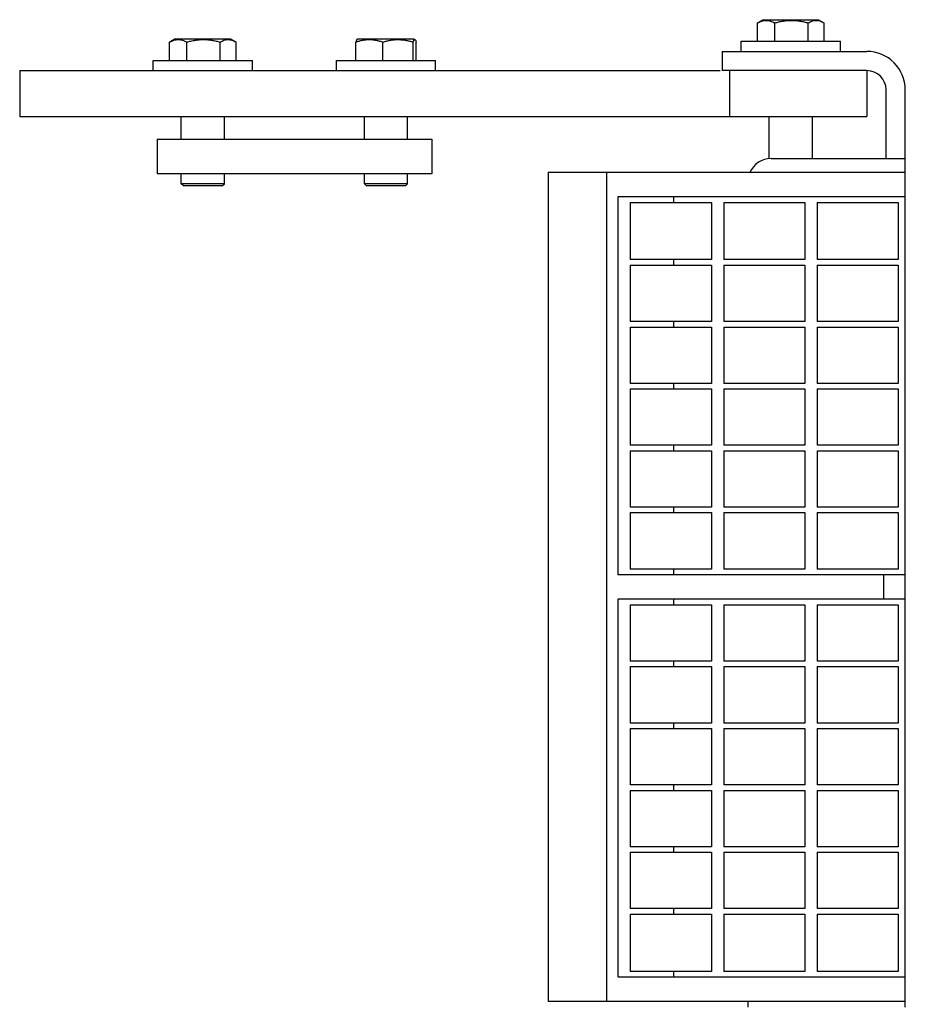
# Model space of a CAD drawing. Header units: inches. Extents: x 0 to 88, y 0 to 68.
# Tile 6 of 7: x 22.5 to 27.3, y 56.4 to 61.7. Entities that reach past the tile are written whole.
import ezdxf

# ---------------------------------------------------------------- set-up
doc = ezdxf.new("R2010")
doc.units = ezdxf.units.IN
doc.header["$LTSCALE"] = 4.84
doc.header["$MEASUREMENT"] = 0
for name, color, linetype in [('518353_WW_518353_16_BL4', 7, 'CONTINUOUS'), ('520309_BL55', 7, 'CONTINUOUS'), ('532387_BL65', 7, 'CONTINUOUS'), ('807_1830_10_1_SOLID1_BL90', 7, 'CONTINUOUS'), ('807_1830_11_1_SOLID1_BL139', 7, 'CONTINUOUS'), ('807_1830_12_1_SOLID1_BL132', 7, 'CONTINUOUS'), ('807_1830_13_1_SOLID1_BL134', 7, 'CONTINUOUS'), ('807_1830_14_1_SOLID1_BL88', 7, 'CONTINUOUS'), ('807_1830_15_1_SOLID1_BL118', 7, 'CONTINUOUS'), ('807_1830_16_1_SOLID1_BL113', 7, 'CONTINUOUS'), ('807_1830_17_1_SOLID1_BL114', 7, 'CONTINUOUS'), ('807_1830_18_1_SOLID1_BL95', 7, 'CONTINUOUS'), ('807_1830_19_1_SOLID1_BL133', 7, 'CONTINUOUS'), ('807_1830_1_1_SOLID1_BL116', 7, 'CONTINUOUS'), ('807_1830_1_SOLID1_BL131', 7, 'CONTINUOUS'), ('807_1830_20_1_SOLID1_BL129', 7, 'CONTINUOUS'), ('807_1830_21_1_SOLID1_BL86', 7, 'CONTINUOUS'), ('807_1830_22_1_SOLID1_BL82', 7, 'CONTINUOUS'), ('807_1830_23_1_SOLID1_BL115', 7, 'CONTINUOUS'), ('807_1830_24_1_SOLID1_BL111', 7, 'CONTINUOUS'), ('807_1830_25_1_SOLID1_BL89', 7, 'CONTINUOUS'), ('807_1830_26_1_SOLID1_BL112', 7, 'CONTINUOUS'), ('807_1830_27_1_SOLID1_BL97', 7, 'CONTINUOUS'), ('807_1830_28_1_SOLID1_BL93', 7, 'CONTINUOUS'), ('807_1830_29_1_SOLID1_BL128', 7, 'CONTINUOUS'), ('807_1830_2_1_SOLID1_BL117', 7, 'CONTINUOUS'), ('807_1830_30_1_SOLID1_BL138', 7, 'CONTINUOUS'), ('807_1830_31_1_SOLID1_BL91', 7, 'CONTINUOUS'), ('807_1830_32_1_SOLID1_BL119', 7, 'CONTINUOUS'), ('807_1830_33_1_SOLID1_BL109', 7, 'CONTINUOUS'), ('807_1830_34_1_SOLID1_BL137', 7, 'CONTINUOUS'), ('807_1830_35_1_SOLID1_BL135', 7, 'CONTINUOUS'), ('807_1830_36_1_SOLID1_BL120', 7, 'CONTINUOUS'), ('807_1830_3_1_SOLID1_BL96', 7, 'CONTINUOUS'), ('807_1830_4_1_SOLID1_BL130', 7, 'CONTINUOUS'), ('807_1830_5_1_SOLID1_BL136', 7, 'CONTINUOUS'), ('807_1830_6_1_SOLID1_BL110', 7, 'CONTINUOUS'), ('807_1830_7_1_SOLID1_BL87', 7, 'CONTINUOUS'), ('807_1830_8_1_SOLID1_BL92', 7, 'CONTINUOUS'), ('807_1830_9_1_SOLID1_BL94', 7, 'CONTINUOUS'), ('960616MSSF_BL10', 7, 'CONTINUOUS'), ('960616MSSF_BL17', 7, 'CONTINUOUS'), ('960616MSSF_BL9', 7, 'CONTINUOUS')]:
    doc.layers.add(name, color=color, linetype=linetype)

# ---------------------------------------------------------------- blocks, each defined once
blk = doc.blocks.new('518353_WW_518353_16_BL4', base_point=(46.0836, 43.4853))
at = {"layer": '518353_WW_518353_16_BL4', "color": 7, "linetype": 'CONTINUOUS'}
for p, q in [((26.3232, 61.5662), (26.3232, 61.4612)), ((26.3232, 61.5662), (27.1132, 61.5662)), ((27.1132, 61.4612), (26.3232, 61.4612)), ((27.2182, 60.9812), (27.2182, 61.3562)), ((27.3232, 60.9062), (27.3232, 61.3562)), ((26.5902, 60.9812), (27.3232, 60.9812)), ((26.4652, 56.3462), (26.4652, 56.3762)), ((27.3232, 56.3462), (27.3232, 56.3762))]:
    blk.add_line(p, q, dxfattribs=at)
for centre, radius, start, end in [((27.1132, 61.3562), 0.21, 0, 90), ((27.1132, 61.3562), 0.105, 0, 90), ((26.5902, 60.8562), 0.125, 90, 156.8737)]:
    blk.add_arc(centre, radius, start, end, dxfattribs=at)
blk = doc.blocks.new('960616MSSF_BL9', base_point=(23.4877, 61.2329))
at = {"layer": '960616MSSF_BL9', "color": 7, "linetype": 'CONTINUOUS'}
for p, q in [((23.3059, 61.5163), (23.3059, 61.6168)), ((23.3363, 61.6344), (23.3079, 61.618)), ((23.3363, 61.6344), (23.6391, 61.6344)), ((23.4004, 61.5163), (23.4004, 61.6168)), ((23.5822, 61.5163), (23.5822, 61.6168)), ((23.6391, 61.6344), (23.6675, 61.618)), ((23.6674, 61.6181), (23.6695, 61.6168)), ((23.6695, 61.5163), (23.6695, 61.6168)), ((23.217, 61.4612), (23.217, 61.5163)), ((23.217, 61.5163), (23.7584, 61.5163)), ((23.7584, 61.4612), (23.7584, 61.5163)), ((23.3696, 61.0862), (23.3696, 61.2112)), ((23.6058, 61.0862), (23.6058, 61.2112)), ((23.3696, 60.8431), (23.3696, 60.8982)), ((23.6058, 60.8431), (23.6058, 60.8982)), ((23.3814, 60.8313), (23.3696, 60.8431)), ((23.6058, 60.8431), (23.3696, 60.8431)), ((23.594, 60.8313), (23.3814, 60.8313)), ((23.594, 60.8313), (23.6058, 60.8431))]:
    blk.add_line(p, q, dxfattribs=at)
for points, knots in [([(23.3059, 61.6168), (23.3097, 61.619), (23.3173, 61.6228), (23.3291, 61.6273), (23.3411, 61.6302), (23.3532, 61.6312), (23.3653, 61.6302), (23.3772, 61.6273), (23.389, 61.6228), (23.3966, 61.619), (23.4004, 61.6168)], [0, 0, 0, 0, 0.130291, 0.256586, 0.379356, 0.500005, 0.620657, 0.74343, 0.869718, 1, 1, 1, 1]), ([(23.4004, 61.6168), (23.4078, 61.619), (23.4227, 61.6229), (23.4453, 61.6274), (23.4682, 61.6303), (23.4913, 61.6312), (23.5144, 61.6303), (23.5373, 61.6274), (23.5599, 61.6229), (23.5748, 61.619), (23.5822, 61.6168)], [0, 0, 0, 0, 0.125001, 0.250001, 0.375001, 0.5, 0.624999, 0.749999, 0.874999, 1, 1, 1, 1]), ([(23.5822, 61.6168), (23.5856, 61.6189), (23.5924, 61.6227), (23.603, 61.6271), (23.6138, 61.6301), (23.6247, 61.6312), (23.6356, 61.6305), (23.6465, 61.6279), (23.6571, 61.6237), (23.6639, 61.6201), (23.6674, 61.6181)], [0, 0, 0, 0, 0.131692, 0.258667, 0.381401, 0.501454, 0.621227, 0.743254, 0.869289, 1, 1, 1, 1])]:
    blk.add_open_spline(points, degree=3, knots=knots, dxfattribs=at)
blk = doc.blocks.new('960616MSSF_BL10', base_point=(45.0646, 42.7631))
at = {"layer": '960616MSSF_BL10', "color": 7, "linetype": 'CONTINUOUS'}
for p, q in [((24.3224, 61.5163), (24.3224, 61.6168)), ((24.3363, 61.6344), (24.3291, 61.6303)), ((24.3363, 61.6344), (24.6391, 61.6344)), ((24.4706, 61.5163), (24.4706, 61.6168)), ((24.6359, 61.5163), (24.6359, 61.6168)), ((24.6391, 61.6344), (24.6463, 61.6303)), ((24.653, 61.5163), (24.653, 61.6168)), ((24.217, 61.4612), (24.217, 61.5163)), ((24.217, 61.5163), (24.7584, 61.5163)), ((24.7584, 61.4612), (24.7584, 61.5163)), ((24.3696, 61.0862), (24.3696, 61.2112)), ((24.6058, 61.0862), (24.6058, 61.2112)), ((24.3696, 60.8431), (24.3696, 60.8982)), ((24.6058, 60.8431), (24.6058, 60.8982)), ((24.3814, 60.8313), (24.3696, 60.8431)), ((24.6058, 60.8431), (24.3696, 60.8431)), ((24.594, 60.8313), (24.3814, 60.8313)), ((24.594, 60.8313), (24.6058, 60.8431))]:
    blk.add_line(p, q, dxfattribs=at)
for points, knots in [([(24.3224, 61.6168), (24.3284, 61.619), (24.3405, 61.6229), (24.3589, 61.6274), (24.3776, 61.6303), (24.3965, 61.6312), (24.4153, 61.6302), (24.434, 61.6274), (24.4525, 61.6229), (24.4646, 61.619), (24.4706, 61.6168)], [0, 0, 0, 0, 0.126059, 0.251308, 0.375861, 0.500001, 0.624142, 0.748695, 0.873943, 1, 1, 1, 1]), ([(24.3295, 61.6305), (24.3292, 61.6303), (24.3285, 61.6298), (24.3276, 61.6287), (24.3267, 61.6274), (24.3259, 61.6258), (24.325, 61.6239), (24.3237, 61.6209), (24.3229, 61.6185), (24.3224, 61.6168)], [0, 0, 0, 0, 0.073086, 0.160252, 0.262916, 0.381383, 0.515221, 0.663596, 1, 1, 1, 1]), ([(24.4706, 61.6168), (24.4773, 61.619), (24.4908, 61.6229), (24.5114, 61.6274), (24.5323, 61.6303), (24.5533, 61.6312), (24.5743, 61.6302), (24.5951, 61.6274), (24.6157, 61.6229), (24.6292, 61.619), (24.6359, 61.6168)], [0, 0, 0, 0, 0.125444, 0.250548, 0.37536, 0.5, 0.62464, 0.749452, 0.874556, 1, 1, 1, 1]), ([(24.6359, 61.6168), (24.6363, 61.618), (24.6371, 61.6203), (24.6383, 61.6234), (24.6395, 61.626), (24.6406, 61.6279), (24.6415, 61.629), (24.6421, 61.6297), (24.6427, 61.6303), (24.6433, 61.6307), (24.644, 61.6309), (24.6446, 61.6309), (24.6453, 61.6308), (24.6457, 61.6306), (24.6459, 61.6305)], [0, 0, 0, 0, 0.200703, 0.380527, 0.537187, 0.668759, 0.724975, 0.774992, 0.819242, 0.858555, 0.89427, 0.928265, 0.962799, 1, 1, 1, 1]), ([(24.6459, 61.6305), (24.6462, 61.6303), (24.6469, 61.6298), (24.6478, 61.6287), (24.6487, 61.6274), (24.6496, 61.6258), (24.6504, 61.6239), (24.6517, 61.6209), (24.6525, 61.6185), (24.653, 61.6168)], [0, 0, 0, 0, 0.073086, 0.160252, 0.262916, 0.381383, 0.515221, 0.663596, 1, 1, 1, 1])]:
    blk.add_open_spline(points, degree=3, knots=knots, dxfattribs=at)
blk = doc.blocks.new('960616MSSF_BL17', base_point=(46.2223, 44.0031))
at = {"layer": '960616MSSF_BL17', "color": 7, "linetype": 'CONTINUOUS'}
for p, q in [((26.5164, 61.6213), (26.5164, 61.7218)), ((26.5468, 61.7394), (26.5184, 61.723)), ((26.5468, 61.7394), (26.8496, 61.7394)), ((26.6109, 61.6213), (26.6109, 61.7218)), ((26.7927, 61.6213), (26.7927, 61.7218)), ((26.8496, 61.7394), (26.878, 61.723)), ((26.8779, 61.7231), (26.88, 61.7218)), ((26.88, 61.6213), (26.88, 61.7218)), ((26.4275, 61.5662), (26.4275, 61.6213)), ((26.4275, 61.6213), (26.9689, 61.6213)), ((26.9689, 61.5662), (26.9689, 61.6213)), ((26.5801, 60.9804), (26.5801, 61.2112)), ((26.8163, 60.9812), (26.8163, 61.2112))]:
    blk.add_line(p, q, dxfattribs=at)
for points, knots in [([(26.5164, 61.7218), (26.5202, 61.724), (26.5278, 61.7278), (26.5396, 61.7323), (26.5516, 61.7352), (26.5637, 61.7362), (26.5758, 61.7352), (26.5877, 61.7323), (26.5995, 61.7278), (26.6071, 61.724), (26.6109, 61.7218)], [0, 0, 0, 0, 0.130291, 0.256586, 0.379356, 0.500005, 0.620657, 0.74343, 0.869718, 1, 1, 1, 1]), ([(26.6109, 61.7218), (26.6183, 61.724), (26.6332, 61.7279), (26.6558, 61.7324), (26.6787, 61.7353), (26.7018, 61.7362), (26.7249, 61.7353), (26.7478, 61.7324), (26.7704, 61.7279), (26.7853, 61.724), (26.7927, 61.7218)], [0, 0, 0, 0, 0.125001, 0.250001, 0.375001, 0.5, 0.624999, 0.749999, 0.874999, 1, 1, 1, 1]), ([(26.7927, 61.7218), (26.7961, 61.7239), (26.8029, 61.7277), (26.8135, 61.7321), (26.8243, 61.7351), (26.8352, 61.7362), (26.8461, 61.7355), (26.857, 61.7329), (26.8676, 61.7287), (26.8744, 61.7251), (26.8779, 61.7231)], [0, 0, 0, 0, 0.131692, 0.258667, 0.381401, 0.501454, 0.621227, 0.743254, 0.869289, 1, 1, 1, 1])]:
    blk.add_open_spline(points, degree=3, knots=knots, dxfattribs=at)
blk = doc.blocks.new('520309_BL55', base_point=(44.1133, 42.6243))
at = {"layer": '520309_BL55', "color": 7, "linetype": 'CONTINUOUS'}
for p, q in [((22.4877, 61.4612), (22.4877, 61.2112)), ((22.4877, 61.4612), (26.312, 61.4612)), ((26.3627, 61.4612), (26.3627, 61.2112)), ((27.1127, 61.4612), (27.1127, 61.2112)), ((22.4877, 61.2112), (27.1127, 61.2112))]:
    blk.add_line(p, q, dxfattribs=at)
blk = doc.blocks.new('532387_BL65', base_point=(44.3008, 42.4993))
at = {"layer": '532387_BL65', "color": 7, "linetype": 'CONTINUOUS'}
for p, q in [((23.2377, 61.0862), (23.2377, 60.8982)), ((23.2377, 61.0862), (24.7377, 61.0862)), ((24.7377, 61.0862), (24.7377, 60.8982)), ((24.7377, 60.8982), (23.2377, 60.8982))]:
    blk.add_line(p, q, dxfattribs=at)
blk = doc.blocks.new('807_1830_22_1_SOLID1_BL82', base_point=(45.2786, 44.2093))
at = {"layer": '807_1830_22_1_SOLID1_BL82', "color": 7, "linetype": 'CONTINUOUS'}
for p, q in [((25.3732, 60.9062), (25.3732, 56.3762)), ((25.3732, 60.9062), (27.3232, 60.9062)), ((25.6932, 56.3762), (25.6932, 60.9062)), ((27.3232, 56.3762), (27.3232, 60.9062)), ((25.7532, 60.7712), (25.7532, 58.7087)), ((27.3232, 60.7712), (25.7532, 60.7712)), ((26.0586, 60.7412), (26.0586, 60.7712)), ((26.0586, 60.3987), (26.0586, 60.4287)), ((26.0586, 60.0607), (26.0586, 60.0907)), ((26.0586, 59.7227), (26.0586, 59.7527)), ((26.0586, 59.3847), (26.0586, 59.4147)), ((26.0586, 59.0467), (26.0586, 59.0767)), ((26.0586, 58.7087), (26.0586, 58.7387)), ((25.7532, 58.7087), (27.3232, 58.7087)), ((27.2034, 58.7087), (27.2034, 58.5737)), ((25.7532, 58.5737), (25.7532, 56.5112)), ((27.3232, 58.5737), (25.7532, 58.5737)), ((26.0586, 58.5437), (26.0586, 58.5737)), ((26.0586, 58.2057), (26.0586, 58.2357)), ((26.0586, 57.8677), (26.0586, 57.8977)), ((26.0586, 57.5297), (26.0586, 57.5597)), ((26.0586, 57.1917), (26.0586, 57.2217)), ((26.0586, 56.8537), (26.0586, 56.8837)), ((26.0586, 56.5112), (26.0586, 56.5412)), ((25.7532, 56.5112), (27.3232, 56.5112)), ((27.3232, 56.3762), (25.3732, 56.3762))]:
    blk.add_line(p, q, dxfattribs=at)
blk = doc.blocks.new('807_1830_21_1_SOLID1_BL86', base_point=(26.0432, 60.585))
at = {"layer": '807_1830_21_1_SOLID1_BL86', "color": 7, "linetype": 'CONTINUOUS'}
for p, q in [((25.8217, 60.7412), (25.8217, 60.4287)), ((25.8217, 60.7412), (26.2647, 60.7412)), ((26.2647, 60.7412), (26.2647, 60.4287)), ((26.2647, 60.4287), (25.8217, 60.4287))]:
    blk.add_line(p, q, dxfattribs=at)
blk = doc.blocks.new('807_1830_7_1_SOLID1_BL87', base_point=(26.0432, 60.2447))
at = {"layer": '807_1830_7_1_SOLID1_BL87', "color": 7, "linetype": 'CONTINUOUS'}
for p, q in [((25.8217, 60.3987), (25.8217, 60.0907)), ((25.8217, 60.3987), (26.2647, 60.3987)), ((26.2647, 60.3987), (26.2647, 60.0907)), ((26.2647, 60.0907), (25.8217, 60.0907))]:
    blk.add_line(p, q, dxfattribs=at)
blk = doc.blocks.new('807_1830_14_1_SOLID1_BL88', base_point=(26.0432, 59.9067))
at = {"layer": '807_1830_14_1_SOLID1_BL88', "color": 7, "linetype": 'CONTINUOUS'}
for p, q in [((25.8217, 60.0607), (25.8217, 59.7527)), ((25.8217, 60.0607), (26.2647, 60.0607)), ((26.2647, 60.0607), (26.2647, 59.7527)), ((26.2647, 59.7527), (25.8217, 59.7527))]:
    blk.add_line(p, q, dxfattribs=at)
blk = doc.blocks.new('807_1830_25_1_SOLID1_BL89', base_point=(26.0432, 59.5687))
at = {"layer": '807_1830_25_1_SOLID1_BL89', "color": 7, "linetype": 'CONTINUOUS'}
for p, q in [((25.8217, 59.7227), (25.8217, 59.4147)), ((25.8217, 59.7227), (26.2647, 59.7227)), ((26.2647, 59.7227), (26.2647, 59.4147)), ((26.2647, 59.4147), (25.8217, 59.4147))]:
    blk.add_line(p, q, dxfattribs=at)
blk = doc.blocks.new('807_1830_10_1_SOLID1_BL90', base_point=(26.0432, 59.2307))
at = {"layer": '807_1830_10_1_SOLID1_BL90', "color": 7, "linetype": 'CONTINUOUS'}
for p, q in [((25.8217, 59.3847), (25.8217, 59.0767)), ((25.8217, 59.3847), (26.2647, 59.3847)), ((26.2647, 59.3847), (26.2647, 59.0767)), ((26.2647, 59.0767), (25.8217, 59.0767))]:
    blk.add_line(p, q, dxfattribs=at)
blk = doc.blocks.new('807_1830_31_1_SOLID1_BL91', base_point=(26.0432, 58.8927))
at = {"layer": '807_1830_31_1_SOLID1_BL91', "color": 7, "linetype": 'CONTINUOUS'}
for p, q in [((25.8217, 59.0467), (25.8217, 58.7387)), ((25.8217, 59.0467), (26.2647, 59.0467)), ((26.2647, 59.0467), (26.2647, 58.7387)), ((26.2647, 58.7387), (25.8217, 58.7387))]:
    blk.add_line(p, q, dxfattribs=at)
blk = doc.blocks.new('807_1830_8_1_SOLID1_BL92', base_point=(26.0432, 58.3897))
at = {"layer": '807_1830_8_1_SOLID1_BL92', "color": 7, "linetype": 'CONTINUOUS'}
for p, q in [((25.8217, 58.5437), (25.8217, 58.2357)), ((25.8217, 58.5437), (26.2647, 58.5437)), ((26.2647, 58.5437), (26.2647, 58.2357)), ((26.2647, 58.2357), (25.8217, 58.2357))]:
    blk.add_line(p, q, dxfattribs=at)
blk = doc.blocks.new('807_1830_28_1_SOLID1_BL93', base_point=(26.0432, 58.0517))
at = {"layer": '807_1830_28_1_SOLID1_BL93', "color": 7, "linetype": 'CONTINUOUS'}
for p, q in [((25.8217, 58.2057), (25.8217, 57.8977)), ((25.8217, 58.2057), (26.2647, 58.2057)), ((26.2647, 58.2057), (26.2647, 57.8977)), ((26.2647, 57.8977), (25.8217, 57.8977))]:
    blk.add_line(p, q, dxfattribs=at)
blk = doc.blocks.new('807_1830_9_1_SOLID1_BL94', base_point=(26.0432, 57.7137))
at = {"layer": '807_1830_9_1_SOLID1_BL94', "color": 7, "linetype": 'CONTINUOUS'}
for p, q in [((25.8217, 57.8677), (25.8217, 57.5597)), ((25.8217, 57.8677), (26.2647, 57.8677)), ((26.2647, 57.8677), (26.2647, 57.5597)), ((26.2647, 57.5597), (25.8217, 57.5597))]:
    blk.add_line(p, q, dxfattribs=at)
blk = doc.blocks.new('807_1830_18_1_SOLID1_BL95', base_point=(26.0432, 57.3757))
at = {"layer": '807_1830_18_1_SOLID1_BL95', "color": 7, "linetype": 'CONTINUOUS'}
for p, q in [((25.8217, 57.5297), (25.8217, 57.2217)), ((25.8217, 57.5297), (26.2647, 57.5297)), ((26.2647, 57.5297), (26.2647, 57.2217)), ((26.2647, 57.2217), (25.8217, 57.2217))]:
    blk.add_line(p, q, dxfattribs=at)
blk = doc.blocks.new('807_1830_3_1_SOLID1_BL96', base_point=(26.0432, 57.0377))
at = {"layer": '807_1830_3_1_SOLID1_BL96', "color": 7, "linetype": 'CONTINUOUS'}
for p, q in [((25.8217, 57.1917), (25.8217, 56.8837)), ((25.8217, 57.1917), (26.2647, 57.1917)), ((26.2647, 57.1917), (26.2647, 56.8837)), ((26.2647, 56.8837), (25.8217, 56.8837))]:
    blk.add_line(p, q, dxfattribs=at)
blk = doc.blocks.new('807_1830_27_1_SOLID1_BL97', base_point=(26.0432, 56.6975))
at = {"layer": '807_1830_27_1_SOLID1_BL97', "color": 7, "linetype": 'CONTINUOUS'}
for p, q in [((25.8217, 56.8537), (25.8217, 56.5412)), ((25.8217, 56.8537), (26.2647, 56.8537)), ((26.2647, 56.8537), (26.2647, 56.5412)), ((26.2647, 56.5412), (25.8217, 56.5412))]:
    blk.add_line(p, q, dxfattribs=at)
blk = doc.blocks.new('807_1830_33_1_SOLID1_BL109', base_point=(26.5532, 60.585))
at = {"layer": '807_1830_33_1_SOLID1_BL109', "color": 7, "linetype": 'CONTINUOUS'}
for p, q in [((26.3317, 60.7412), (26.3317, 60.4287)), ((26.3317, 60.7412), (26.7747, 60.7412)), ((26.7747, 60.7412), (26.7747, 60.4287)), ((26.7747, 60.4287), (26.3317, 60.4287))]:
    blk.add_line(p, q, dxfattribs=at)
blk = doc.blocks.new('807_1830_6_1_SOLID1_BL110', base_point=(26.5532, 60.2447))
at = {"layer": '807_1830_6_1_SOLID1_BL110', "color": 7, "linetype": 'CONTINUOUS'}
for p, q in [((26.3317, 60.3987), (26.3317, 60.0907)), ((26.3317, 60.3987), (26.7747, 60.3987)), ((26.7747, 60.3987), (26.7747, 60.0907)), ((26.7747, 60.0907), (26.3317, 60.0907))]:
    blk.add_line(p, q, dxfattribs=at)
blk = doc.blocks.new('807_1830_24_1_SOLID1_BL111', base_point=(26.5532, 59.9067))
at = {"layer": '807_1830_24_1_SOLID1_BL111', "color": 7, "linetype": 'CONTINUOUS'}
for p, q in [((26.3317, 60.0607), (26.3317, 59.7527)), ((26.3317, 60.0607), (26.7747, 60.0607)), ((26.7747, 60.0607), (26.7747, 59.7527)), ((26.7747, 59.7527), (26.3317, 59.7527))]:
    blk.add_line(p, q, dxfattribs=at)
blk = doc.blocks.new('807_1830_26_1_SOLID1_BL112', base_point=(26.5532, 59.5687))
at = {"layer": '807_1830_26_1_SOLID1_BL112', "color": 7, "linetype": 'CONTINUOUS'}
for p, q in [((26.3317, 59.7227), (26.3317, 59.4147)), ((26.3317, 59.7227), (26.7747, 59.7227)), ((26.7747, 59.7227), (26.7747, 59.4147)), ((26.7747, 59.4147), (26.3317, 59.4147))]:
    blk.add_line(p, q, dxfattribs=at)
blk = doc.blocks.new('807_1830_16_1_SOLID1_BL113', base_point=(26.5532, 59.2307))
at = {"layer": '807_1830_16_1_SOLID1_BL113', "color": 7, "linetype": 'CONTINUOUS'}
for p, q in [((26.3317, 59.3847), (26.3317, 59.0767)), ((26.3317, 59.3847), (26.7747, 59.3847)), ((26.7747, 59.3847), (26.7747, 59.0767)), ((26.7747, 59.0767), (26.3317, 59.0767))]:
    blk.add_line(p, q, dxfattribs=at)
blk = doc.blocks.new('807_1830_17_1_SOLID1_BL114', base_point=(26.5532, 58.8927))
at = {"layer": '807_1830_17_1_SOLID1_BL114', "color": 7, "linetype": 'CONTINUOUS'}
for p, q in [((26.3317, 59.0467), (26.3317, 58.7387)), ((26.3317, 59.0467), (26.7747, 59.0467)), ((26.7747, 59.0467), (26.7747, 58.7387)), ((26.7747, 58.7387), (26.3317, 58.7387))]:
    blk.add_line(p, q, dxfattribs=at)
blk = doc.blocks.new('807_1830_23_1_SOLID1_BL115', base_point=(26.5532, 58.3897))
at = {"layer": '807_1830_23_1_SOLID1_BL115', "color": 7, "linetype": 'CONTINUOUS'}
for p, q in [((26.3317, 58.5437), (26.3317, 58.2357)), ((26.3317, 58.5437), (26.7747, 58.5437)), ((26.7747, 58.5437), (26.7747, 58.2357)), ((26.7747, 58.2357), (26.3317, 58.2357))]:
    blk.add_line(p, q, dxfattribs=at)
blk = doc.blocks.new('807_1830_1_1_SOLID1_BL116', base_point=(26.5532, 58.0517))
at = {"layer": '807_1830_1_1_SOLID1_BL116', "color": 7, "linetype": 'CONTINUOUS'}
for p, q in [((26.3317, 58.2057), (26.3317, 57.8977)), ((26.3317, 58.2057), (26.7747, 58.2057)), ((26.7747, 58.2057), (26.7747, 57.8977)), ((26.7747, 57.8977), (26.3317, 57.8977))]:
    blk.add_line(p, q, dxfattribs=at)
blk = doc.blocks.new('807_1830_2_1_SOLID1_BL117', base_point=(26.5532, 57.7137))
at = {"layer": '807_1830_2_1_SOLID1_BL117', "color": 7, "linetype": 'CONTINUOUS'}
for p, q in [((26.3317, 57.8677), (26.3317, 57.5597)), ((26.3317, 57.8677), (26.7747, 57.8677)), ((26.7747, 57.8677), (26.7747, 57.5597)), ((26.7747, 57.5597), (26.3317, 57.5597))]:
    blk.add_line(p, q, dxfattribs=at)
blk = doc.blocks.new('807_1830_15_1_SOLID1_BL118', base_point=(26.5532, 57.3757))
at = {"layer": '807_1830_15_1_SOLID1_BL118', "color": 7, "linetype": 'CONTINUOUS'}
for p, q in [((26.3317, 57.5297), (26.3317, 57.2217)), ((26.3317, 57.5297), (26.7747, 57.5297)), ((26.7747, 57.5297), (26.7747, 57.2217)), ((26.7747, 57.2217), (26.3317, 57.2217))]:
    blk.add_line(p, q, dxfattribs=at)
blk = doc.blocks.new('807_1830_32_1_SOLID1_BL119', base_point=(26.5532, 57.0377))
at = {"layer": '807_1830_32_1_SOLID1_BL119', "color": 7, "linetype": 'CONTINUOUS'}
for p, q in [((26.3317, 57.1917), (26.3317, 56.8837)), ((26.3317, 57.1917), (26.7747, 57.1917)), ((26.7747, 57.1917), (26.7747, 56.8837)), ((26.7747, 56.8837), (26.3317, 56.8837))]:
    blk.add_line(p, q, dxfattribs=at)
blk = doc.blocks.new('807_1830_36_1_SOLID1_BL120', base_point=(26.5532, 56.6975))
at = {"layer": '807_1830_36_1_SOLID1_BL120', "color": 7, "linetype": 'CONTINUOUS'}
for p, q in [((26.3317, 56.8537), (26.3317, 56.5412)), ((26.3317, 56.8537), (26.7747, 56.8537)), ((26.7747, 56.8537), (26.7747, 56.5412)), ((26.7747, 56.5412), (26.3317, 56.5412))]:
    blk.add_line(p, q, dxfattribs=at)
blk = doc.blocks.new('807_1830_29_1_SOLID1_BL128', base_point=(45.9303, 44.3003))
at = {"layer": '807_1830_29_1_SOLID1_BL128', "color": 7, "linetype": 'CONTINUOUS'}
for p, q in [((26.8417, 60.7412), (26.8417, 60.4287)), ((26.8417, 60.7412), (27.2847, 60.7412)), ((27.2847, 60.7412), (27.2847, 60.4287)), ((27.2847, 60.4287), (26.8417, 60.4287))]:
    blk.add_line(p, q, dxfattribs=at)
blk = doc.blocks.new('807_1830_20_1_SOLID1_BL129', base_point=(45.7591, 44.1291))
at = {"layer": '807_1830_20_1_SOLID1_BL129', "color": 7, "linetype": 'CONTINUOUS'}
for p, q in [((26.8417, 60.3987), (26.8417, 60.0907)), ((26.8417, 60.3987), (27.2847, 60.3987)), ((27.2847, 60.3987), (27.2847, 60.0907)), ((27.2847, 60.0907), (26.8417, 60.0907))]:
    blk.add_line(p, q, dxfattribs=at)
blk = doc.blocks.new('807_1830_4_1_SOLID1_BL130', base_point=(45.5901, 43.9601))
at = {"layer": '807_1830_4_1_SOLID1_BL130', "color": 7, "linetype": 'CONTINUOUS'}
for p, q in [((26.8417, 60.0607), (26.8417, 59.7527)), ((26.8417, 60.0607), (27.2847, 60.0607)), ((27.2847, 60.0607), (27.2847, 59.7527)), ((27.2847, 59.7527), (26.8417, 59.7527))]:
    blk.add_line(p, q, dxfattribs=at)
blk = doc.blocks.new('807_1830_1_SOLID1_BL131', base_point=(45.4211, 43.7911))
at = {"layer": '807_1830_1_SOLID1_BL131', "color": 7, "linetype": 'CONTINUOUS'}
for p, q in [((26.8417, 59.7227), (26.8417, 59.4147)), ((26.8417, 59.7227), (27.2847, 59.7227)), ((27.2847, 59.7227), (27.2847, 59.4147)), ((27.2847, 59.4147), (26.8417, 59.4147))]:
    blk.add_line(p, q, dxfattribs=at)
blk = doc.blocks.new('807_1830_12_1_SOLID1_BL132', base_point=(45.2521, 43.6221))
at = {"layer": '807_1830_12_1_SOLID1_BL132', "color": 7, "linetype": 'CONTINUOUS'}
for p, q in [((26.8417, 59.3847), (26.8417, 59.0767)), ((26.8417, 59.3847), (27.2847, 59.3847)), ((27.2847, 59.3847), (27.2847, 59.0767)), ((27.2847, 59.0767), (26.8417, 59.0767))]:
    blk.add_line(p, q, dxfattribs=at)
blk = doc.blocks.new('807_1830_19_1_SOLID1_BL133', base_point=(45.0831, 43.4531))
at = {"layer": '807_1830_19_1_SOLID1_BL133', "color": 7, "linetype": 'CONTINUOUS'}
for p, q in [((26.8417, 59.0467), (26.8417, 58.7387)), ((26.8417, 59.0467), (27.2847, 59.0467)), ((27.2847, 59.0467), (27.2847, 58.7387)), ((27.2847, 58.7387), (26.8417, 58.7387))]:
    blk.add_line(p, q, dxfattribs=at)
blk = doc.blocks.new('807_1830_13_1_SOLID1_BL134', base_point=(44.8316, 43.2016))
at = {"layer": '807_1830_13_1_SOLID1_BL134', "color": 7, "linetype": 'CONTINUOUS'}
for p, q in [((26.8417, 58.5437), (26.8417, 58.2357)), ((26.8417, 58.5437), (27.2847, 58.5437)), ((27.2847, 58.5437), (27.2847, 58.2357)), ((27.2847, 58.2357), (26.8417, 58.2357))]:
    blk.add_line(p, q, dxfattribs=at)
blk = doc.blocks.new('807_1830_35_1_SOLID1_BL135', base_point=(44.6626, 43.0326))
at = {"layer": '807_1830_35_1_SOLID1_BL135', "color": 7, "linetype": 'CONTINUOUS'}
for p, q in [((26.8417, 58.2057), (26.8417, 57.8977)), ((26.8417, 58.2057), (27.2847, 58.2057)), ((27.2847, 58.2057), (27.2847, 57.8977)), ((27.2847, 57.8977), (26.8417, 57.8977))]:
    blk.add_line(p, q, dxfattribs=at)
blk = doc.blocks.new('807_1830_5_1_SOLID1_BL136', base_point=(44.4936, 42.8636))
at = {"layer": '807_1830_5_1_SOLID1_BL136', "color": 7, "linetype": 'CONTINUOUS'}
for p, q in [((26.8417, 57.8677), (26.8417, 57.5597)), ((26.8417, 57.8677), (27.2847, 57.8677)), ((27.2847, 57.8677), (27.2847, 57.5597)), ((27.2847, 57.5597), (26.8417, 57.5597))]:
    blk.add_line(p, q, dxfattribs=at)
blk = doc.blocks.new('807_1830_34_1_SOLID1_BL137', base_point=(44.3246, 42.6946))
at = {"layer": '807_1830_34_1_SOLID1_BL137', "color": 7, "linetype": 'CONTINUOUS'}
for p, q in [((26.8417, 57.5297), (26.8417, 57.2217)), ((26.8417, 57.5297), (27.2847, 57.5297)), ((27.2847, 57.5297), (27.2847, 57.2217)), ((27.2847, 57.2217), (26.8417, 57.2217))]:
    blk.add_line(p, q, dxfattribs=at)
blk = doc.blocks.new('807_1830_30_1_SOLID1_BL138', base_point=(44.1556, 42.5256))
at = {"layer": '807_1830_30_1_SOLID1_BL138', "color": 7, "linetype": 'CONTINUOUS'}
for p, q in [((26.8417, 57.1917), (26.8417, 56.8837)), ((26.8417, 57.1917), (27.2847, 57.1917)), ((27.2847, 57.1917), (27.2847, 56.8837)), ((27.2847, 56.8837), (26.8417, 56.8837))]:
    blk.add_line(p, q, dxfattribs=at)
blk = doc.blocks.new('807_1830_11_1_SOLID1_BL139', base_point=(43.9866, 42.3566))
at = {"layer": '807_1830_11_1_SOLID1_BL139', "color": 7, "linetype": 'CONTINUOUS'}
for p, q in [((26.8417, 56.8537), (26.8417, 56.5412)), ((26.8417, 56.8537), (27.2847, 56.8537)), ((27.2847, 56.8537), (27.2847, 56.5412)), ((27.2847, 56.5412), (26.8417, 56.5412))]:
    blk.add_line(p, q, dxfattribs=at)

msp = doc.modelspace()

# ---------------------------------------------------------------- block references
at = {"layer": '518353_WW_518353_16_BL4'}
msp.add_blockref('518353_WW_518353_16_BL4', (46.0836, 43.4853), dxfattribs=at)
at = {"layer": '520309_BL55'}
msp.add_blockref('520309_BL55', (44.1133, 42.6243), dxfattribs=at)
at = {"layer": '532387_BL65'}
msp.add_blockref('532387_BL65', (44.3008, 42.4993), dxfattribs=at)
at = {"layer": '807_1830_10_1_SOLID1_BL90'}
msp.add_blockref('807_1830_10_1_SOLID1_BL90', (26.0432, 59.2307), dxfattribs=at)
at = {"layer": '807_1830_11_1_SOLID1_BL139'}
msp.add_blockref('807_1830_11_1_SOLID1_BL139', (43.9866, 42.3566), dxfattribs=at)
at = {"layer": '807_1830_12_1_SOLID1_BL132'}
msp.add_blockref('807_1830_12_1_SOLID1_BL132', (45.2521, 43.6221), dxfattribs=at)
at = {"layer": '807_1830_13_1_SOLID1_BL134'}
msp.add_blockref('807_1830_13_1_SOLID1_BL134', (44.8316, 43.2016), dxfattribs=at)
at = {"layer": '807_1830_14_1_SOLID1_BL88'}
msp.add_blockref('807_1830_14_1_SOLID1_BL88', (26.0432, 59.9067), dxfattribs=at)
at = {"layer": '807_1830_15_1_SOLID1_BL118'}
msp.add_blockref('807_1830_15_1_SOLID1_BL118', (26.5532, 57.3757), dxfattribs=at)
at = {"layer": '807_1830_16_1_SOLID1_BL113'}
msp.add_blockref('807_1830_16_1_SOLID1_BL113', (26.5532, 59.2307), dxfattribs=at)
at = {"layer": '807_1830_17_1_SOLID1_BL114'}
msp.add_blockref('807_1830_17_1_SOLID1_BL114', (26.5532, 58.8927), dxfattribs=at)
at = {"layer": '807_1830_18_1_SOLID1_BL95'}
msp.add_blockref('807_1830_18_1_SOLID1_BL95', (26.0432, 57.3757), dxfattribs=at)
at = {"layer": '807_1830_19_1_SOLID1_BL133'}
msp.add_blockref('807_1830_19_1_SOLID1_BL133', (45.0831, 43.4531), dxfattribs=at)
at = {"layer": '807_1830_1_1_SOLID1_BL116'}
msp.add_blockref('807_1830_1_1_SOLID1_BL116', (26.5532, 58.0517), dxfattribs=at)
at = {"layer": '807_1830_1_SOLID1_BL131'}
msp.add_blockref('807_1830_1_SOLID1_BL131', (45.4211, 43.7911), dxfattribs=at)
at = {"layer": '807_1830_20_1_SOLID1_BL129'}
msp.add_blockref('807_1830_20_1_SOLID1_BL129', (45.7591, 44.1291), dxfattribs=at)
at = {"layer": '807_1830_21_1_SOLID1_BL86'}
msp.add_blockref('807_1830_21_1_SOLID1_BL86', (26.0432, 60.585), dxfattribs=at)
at = {"layer": '807_1830_22_1_SOLID1_BL82'}
msp.add_blockref('807_1830_22_1_SOLID1_BL82', (45.2786, 44.2093), dxfattribs=at)
at = {"layer": '807_1830_23_1_SOLID1_BL115'}
msp.add_blockref('807_1830_23_1_SOLID1_BL115', (26.5532, 58.3897), dxfattribs=at)
at = {"layer": '807_1830_24_1_SOLID1_BL111'}
msp.add_blockref('807_1830_24_1_SOLID1_BL111', (26.5532, 59.9067), dxfattribs=at)
at = {"layer": '807_1830_25_1_SOLID1_BL89'}
msp.add_blockref('807_1830_25_1_SOLID1_BL89', (26.0432, 59.5687), dxfattribs=at)
at = {"layer": '807_1830_26_1_SOLID1_BL112'}
msp.add_blockref('807_1830_26_1_SOLID1_BL112', (26.5532, 59.5687), dxfattribs=at)
at = {"layer": '807_1830_27_1_SOLID1_BL97'}
msp.add_blockref('807_1830_27_1_SOLID1_BL97', (26.0432, 56.6975), dxfattribs=at)
at = {"layer": '807_1830_28_1_SOLID1_BL93'}
msp.add_blockref('807_1830_28_1_SOLID1_BL93', (26.0432, 58.0517), dxfattribs=at)
at = {"layer": '807_1830_29_1_SOLID1_BL128'}
msp.add_blockref('807_1830_29_1_SOLID1_BL128', (45.9303, 44.3003), dxfattribs=at)
at = {"layer": '807_1830_2_1_SOLID1_BL117'}
msp.add_blockref('807_1830_2_1_SOLID1_BL117', (26.5532, 57.7137), dxfattribs=at)
at = {"layer": '807_1830_30_1_SOLID1_BL138'}
msp.add_blockref('807_1830_30_1_SOLID1_BL138', (44.1556, 42.5256), dxfattribs=at)
at = {"layer": '807_1830_31_1_SOLID1_BL91'}
msp.add_blockref('807_1830_31_1_SOLID1_BL91', (26.0432, 58.8927), dxfattribs=at)
at = {"layer": '807_1830_32_1_SOLID1_BL119'}
msp.add_blockref('807_1830_32_1_SOLID1_BL119', (26.5532, 57.0377), dxfattribs=at)
at = {"layer": '807_1830_33_1_SOLID1_BL109'}
msp.add_blockref('807_1830_33_1_SOLID1_BL109', (26.5532, 60.585), dxfattribs=at)
at = {"layer": '807_1830_34_1_SOLID1_BL137'}
msp.add_blockref('807_1830_34_1_SOLID1_BL137', (44.3246, 42.6946), dxfattribs=at)
at = {"layer": '807_1830_35_1_SOLID1_BL135'}
msp.add_blockref('807_1830_35_1_SOLID1_BL135', (44.6626, 43.0326), dxfattribs=at)
at = {"layer": '807_1830_36_1_SOLID1_BL120'}
msp.add_blockref('807_1830_36_1_SOLID1_BL120', (26.5532, 56.6975), dxfattribs=at)
at = {"layer": '807_1830_3_1_SOLID1_BL96'}
msp.add_blockref('807_1830_3_1_SOLID1_BL96', (26.0432, 57.0377), dxfattribs=at)
at = {"layer": '807_1830_4_1_SOLID1_BL130'}
msp.add_blockref('807_1830_4_1_SOLID1_BL130', (45.5901, 43.9601), dxfattribs=at)
at = {"layer": '807_1830_5_1_SOLID1_BL136'}
msp.add_blockref('807_1830_5_1_SOLID1_BL136', (44.4936, 42.8636), dxfattribs=at)
at = {"layer": '807_1830_6_1_SOLID1_BL110'}
msp.add_blockref('807_1830_6_1_SOLID1_BL110', (26.5532, 60.2447), dxfattribs=at)
at = {"layer": '807_1830_7_1_SOLID1_BL87'}
msp.add_blockref('807_1830_7_1_SOLID1_BL87', (26.0432, 60.2447), dxfattribs=at)
at = {"layer": '807_1830_8_1_SOLID1_BL92'}
msp.add_blockref('807_1830_8_1_SOLID1_BL92', (26.0432, 58.3897), dxfattribs=at)
at = {"layer": '807_1830_9_1_SOLID1_BL94'}
msp.add_blockref('807_1830_9_1_SOLID1_BL94', (26.0432, 57.7137), dxfattribs=at)
at = {"layer": '960616MSSF_BL10'}
msp.add_blockref('960616MSSF_BL10', (45.0646, 42.7631), dxfattribs=at)
at = {"layer": '960616MSSF_BL17'}
msp.add_blockref('960616MSSF_BL17', (46.2223, 44.0031), dxfattribs=at)
at = {"layer": '960616MSSF_BL9'}
msp.add_blockref('960616MSSF_BL9', (23.4877, 61.2329), dxfattribs=at)

doc.saveas('drawing.dxf')
